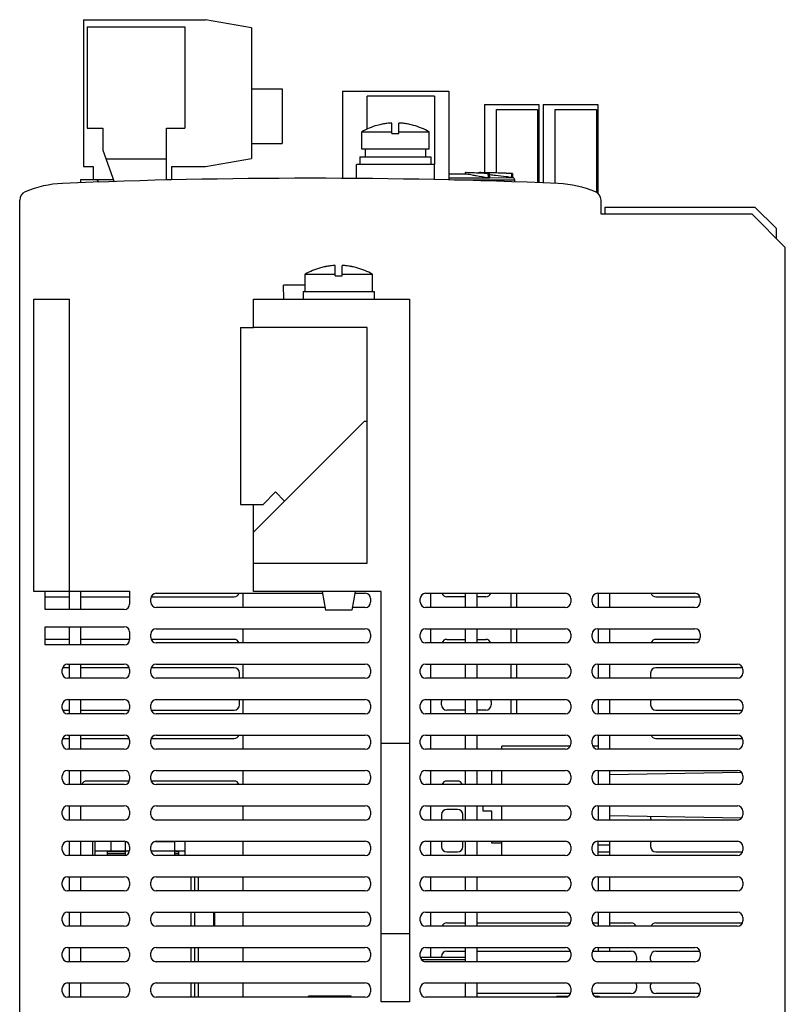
# Model space of a CAD drawing. Header units: millimetres. Extents: x 49 to 157, y 23 to 262.
# Tile 2 of 2: x 49 to 157, y 123 to 262. Entities that reach past the tile are written whole.
import ezdxf

# ---------------------------------------------------------------- set-up
doc = ezdxf.new("R2010")
doc.units = ezdxf.units.MM
doc.header["$LTSCALE"] = 18.48225
doc.layers.get('0').update_dxf_attribs({"linetype": 'CONTINUOUS'})
doc.layers.add('_1', color=7, linetype='CONTINUOUS')

msp = doc.modelspace()

# ---------------------------------------------------------------- linework, layer by layer
at = {"color": 7, "linetype": 'Continuous'}
for p, q in [((101.52, 246.13), (101.52, 247.61)), ((102.52, 246.13), (102.52, 247.61)), ((97.27, 243.93), (97.27, 246.36)), ((97.27, 246.36), (101.52, 246.36)), ((99.45, 247.28), (99.45, 247.27)), ((101.52, 246.13), (102.52, 246.13)), ((102.52, 246.36), (106.77, 246.36)), ((104.58, 247.27), (104.58, 247.28)), ((106.77, 243.93), (106.77, 246.36)), ((106.77, 243.93), (97.27, 243.93)), ((97.77, 243.93), (97.77, 242.83)), ((106.27, 243.93), (106.27, 242.83)), ((97.02, 242.83), (97.02, 241.73)), ((97.02, 242.83), (107.02, 242.83)), ((107.02, 242.83), (107.02, 241.73)), ((96.52, 239.77), (96.52, 241.73)), ((107.52, 241.73), (96.52, 241.73)), ((107.52, 239.61), (107.52, 241.73)), ((109.55, 240.45), (111.86, 240.45)), ((111.86, 240.61), (111.86, 240.42)), ((111.9, 240.61), (111.89, 240.41)), ((111.9, 240.61), (112.04, 240.6)), ((113.76, 240.61), (113.76, 240.55)), ((113.76, 240.61), (113.76, 240.55)), ((113.76, 240.61), (113.89, 240.61)), ((113.89, 240.54), (113.89, 240.61)), ((115.07, 240.48), (115.08, 239.91)), ((115.24, 240.47), (115.26, 240.47)), ((115.24, 240.47), (115.25, 239.9)), ((115.39, 240.57), (115.26, 240.58)), ((115.26, 240.47), (115.27, 239.9)), ((118.39, 240.48), (118.4, 239.91)), ((118.51, 240.47), (118.39, 240.48)), ((118.51, 240.47), (118.52, 239.9)), ((57.62, 239.16), (57.62, 239.63)), ((57.62, 239.63), (59.36, 239.63)), ((109.55, 239.89), (115.24, 239.89)), ((110.32, 239.59), (118.84, 239.59)), ((115.24, 239.89), (115.29, 239.89)), ((115.25, 239.89), (118.52, 239.9)), ((115.36, 240.28), (115.31, 240.28)), ((118.4, 239.91), (118.52, 239.9)), ((118.84, 239.3), (118.84, 239.59)), ((49.02, 22.73), (49.02, 236.73)), ((131.02, 234.73), (131.02, 236.73)), ((152.32, 234.73), (131.02, 234.73)), ((157.02, 230.03), (152.32, 234.73)), ((157.02, 22.73), (157.02, 230.03)), ((91.45, 227.18), (91.45, 227.17)), ((93.52, 226.03), (93.52, 227.51)), ((94.52, 226.03), (94.52, 227.51)), ((96.58, 227.17), (96.58, 227.18)), ((89.27, 223.83), (89.27, 226.26)), ((89.27, 226.26), (93.52, 226.26)), ((93.52, 226.03), (94.52, 226.03)), ((94.52, 226.26), (98.77, 226.26)), ((98.77, 223.83), (98.77, 226.26)), ((86.28, 222.73), (86.23, 224.73)), ((89.27, 224.73), (86.23, 224.73)), ((89.02, 223.83), (89.02, 222.73)), ((89.02, 223.83), (99.02, 223.83)), ((99.02, 223.83), (99.02, 222.73)), ((51.02, 181.48), (51.02, 222.73)), ((51.02, 222.73), (56.02, 222.73)), ((56.02, 178.94), (56.02, 222.73)), ((82.02, 218.73), (82.02, 222.73)), ((82.02, 222.73), (104.02, 222.73)), ((104.02, 222.73), (104.02, 123.57)), ((80.17, 218.77), (80.17, 193.77)), ((80.17, 218.77), (82.02, 218.77)), ((98.02, 218.73), (82.02, 218.73)), ((98.02, 185.48), (98.02, 218.73)), ((97.61, 205.48), (82.02, 189.88)), ((98.02, 205.48), (97.61, 205.48)), ((97.87, 205.48), (98.02, 205.62)), ((83.34, 193.77), (85.11, 195.54)), ((85.11, 195.54), (86.39, 194.25)), ((80.17, 193.77), (83.34, 193.77)), ((82.02, 181.48), (82.02, 193.77)), ((82.02, 185.48), (98.02, 185.48)), ((56.02, 181.48), (51.02, 181.48)), ((52.62, 178.94), (52.62, 181.48)), ((52.62, 180.73), (56.02, 180.73)), ((56.02, 181.52), (64.52, 181.52)), ((57.62, 178.94), (57.62, 181.52)), ((57.62, 180.73), (64.52, 180.73)), ((64.52, 181.52), (64.52, 179.69)), ((67.62, 180.73), (79.27, 180.73)), ((68.27, 181.23), (91.74, 181.23)), ((80.52, 179.23), (80.52, 181.23)), ((100.02, 181.48), (82.02, 181.48)), ((91.7, 181.48), (92.17, 178.83)), ((96.33, 181.48), (95.87, 178.83)), ((96.29, 181.23), (97.77, 181.23)), ((100.02, 123.57), (100.02, 181.48)), ((106.27, 181.23), (126.02, 181.23)), ((107.02, 179.23), (107.02, 181.23)), ((111.92, 180.73), (109.27, 180.73)), ((111.92, 179.23), (111.92, 181.23)), ((113.52, 181.23), (113.52, 179.23)), ((114.77, 180.73), (113.52, 180.73)), ((118.32, 181.23), (118.32, 179.23)), ((119.12, 181.23), (119.12, 179.23)), ((130.52, 181.23), (144.27, 181.23)), ((130.62, 181.23), (130.62, 179.23)), ((132.22, 181.23), (132.22, 179.23)), ((138.77, 180.73), (144.91, 180.73)), ((67.52, 179.98), (67.52, 180.48)), ((98.52, 180.48), (98.52, 179.98)), ((105.52, 179.98), (105.52, 180.48)), ((126.77, 180.48), (126.77, 179.98)), ((129.77, 179.98), (129.77, 180.48)), ((145.02, 180.48), (145.02, 179.98)), ((63.77, 178.94), (52.62, 178.94)), ((92.1, 179.23), (68.27, 179.23)), ((95.87, 178.83), (92.17, 178.83)), ((97.77, 179.23), (95.94, 179.23)), ((126.02, 179.23), (106.27, 179.23)), ((144.27, 179.23), (130.52, 179.23)), ((52.62, 173.94), (52.62, 176.52)), ((52.62, 176.52), (63.77, 176.52)), ((56.02, 173.94), (56.02, 176.52)), ((57.62, 173.94), (57.62, 176.52)), ((64.52, 175.77), (64.52, 174.69)), ((67.52, 174.98), (67.52, 175.48)), ((68.27, 176.23), (97.77, 176.23)), ((80.52, 174.23), (80.52, 176.23)), ((98.52, 175.48), (98.52, 174.98)), ((105.52, 174.98), (105.52, 175.48)), ((106.27, 176.23), (126.02, 176.23)), ((107.02, 174.23), (107.02, 176.23)), ((111.92, 174.23), (111.92, 176.23)), ((113.52, 176.23), (113.52, 174.23)), ((118.32, 176.23), (118.32, 174.23)), ((119.12, 176.23), (119.12, 174.23)), ((126.77, 175.48), (126.77, 174.98)), ((129.77, 174.98), (129.77, 175.48)), ((130.52, 176.23), (144.27, 176.23)), ((130.62, 176.23), (130.62, 174.23)), ((132.22, 176.23), (132.22, 174.23)), ((145.02, 175.48), (145.02, 174.98)), ((56.02, 174.73), (52.62, 174.73)), ((63.77, 173.94), (52.62, 173.94)), ((64.52, 174.73), (57.62, 174.73)), ((79.27, 174.73), (67.62, 174.73)), ((97.77, 174.23), (68.27, 174.23)), ((126.02, 174.23), (106.27, 174.23)), ((109.27, 174.73), (111.92, 174.73)), ((113.52, 174.73), (114.77, 174.73)), ((144.27, 174.23), (130.52, 174.23)), ((144.91, 174.73), (138.77, 174.73)), ((55.77, 171.23), (63.77, 171.23)), ((56.02, 169.23), (56.02, 171.23)), ((57.62, 169.23), (57.62, 171.23)), ((68.27, 171.23), (97.77, 171.23)), ((80.52, 169.23), (80.52, 171.23)), ((106.27, 171.23), (126.02, 171.23)), ((107.02, 169.23), (107.02, 171.23)), ((111.92, 169.23), (111.92, 171.23)), ((113.52, 171.23), (113.52, 169.23)), ((118.32, 171.23), (118.32, 169.23)), ((119.12, 171.23), (119.12, 169.23)), ((130.52, 171.23), (150.27, 171.23)), ((130.62, 171.23), (130.62, 169.23)), ((132.22, 171.23), (132.22, 169.23)), ((55.02, 169.98), (55.02, 170.48)), ((56.02, 170.73), (55.12, 170.73)), ((64.41, 170.73), (57.62, 170.73)), ((64.52, 170.48), (64.52, 169.98)), ((67.52, 169.98), (67.52, 170.48)), ((79.27, 170.73), (67.62, 170.73)), ((80.02, 169.48), (80.02, 169.98)), ((98.52, 170.48), (98.52, 169.98)), ((105.52, 169.98), (105.52, 170.48)), ((126.77, 170.48), (126.77, 169.98)), ((129.77, 169.98), (129.77, 170.48)), ((138.02, 169.98), (138.02, 169.48)), ((150.91, 170.73), (138.77, 170.73)), ((151.02, 170.48), (151.02, 169.98)), ((63.77, 169.23), (55.77, 169.23)), ((97.77, 169.23), (68.27, 169.23)), ((126.02, 169.23), (106.27, 169.23)), ((150.27, 169.23), (130.52, 169.23)), ((55.02, 164.98), (55.02, 165.48)), ((55.77, 166.23), (63.77, 166.23)), ((56.02, 164.23), (56.02, 166.23)), ((57.62, 164.23), (57.62, 166.23)), ((64.52, 165.48), (64.52, 164.98)), ((67.52, 164.98), (67.52, 165.48)), ((68.27, 166.23), (97.77, 166.23)), ((80.02, 165.48), (80.02, 165.98)), ((80.52, 164.23), (80.52, 166.23)), ((98.52, 165.48), (98.52, 164.98)), ((105.52, 164.98), (105.52, 165.48)), ((106.27, 166.23), (126.02, 166.23)), ((107.02, 164.23), (107.02, 166.23)), ((108.52, 165.48), (108.52, 165.98)), ((111.92, 164.23), (111.92, 166.23)), ((113.52, 166.23), (113.52, 164.23)), ((115.52, 165.98), (115.52, 165.48)), ((118.32, 166.23), (118.32, 164.23)), ((119.12, 166.23), (119.12, 164.23)), ((126.77, 165.48), (126.77, 164.98)), ((129.77, 164.98), (129.77, 165.48)), ((130.52, 166.23), (150.27, 166.23)), ((130.62, 166.23), (130.62, 164.23)), ((132.22, 166.23), (132.22, 164.23)), ((138.02, 165.98), (138.02, 165.48)), ((151.02, 165.48), (151.02, 164.98)), ((55.12, 164.73), (56.02, 164.73)), ((63.77, 164.23), (55.77, 164.23)), ((57.62, 164.73), (64.41, 164.73)), ((67.62, 164.73), (79.27, 164.73)), ((97.77, 164.23), (68.27, 164.23)), ((126.02, 164.23), (106.27, 164.23)), ((111.92, 164.73), (109.27, 164.73)), ((114.77, 164.73), (113.52, 164.73)), ((150.27, 164.23), (130.52, 164.23)), ((138.77, 164.73), (150.91, 164.73)), ((55.77, 161.23), (63.77, 161.23)), ((56.02, 159.23), (56.02, 161.23)), ((57.62, 159.23), (57.62, 161.23)), ((68.27, 161.23), (97.77, 161.23)), ((80.52, 159.23), (80.52, 161.23)), ((106.27, 161.23), (126.02, 161.23)), ((107.02, 159.23), (107.02, 161.23)), ((111.92, 159.23), (111.92, 161.23)), ((113.52, 161.23), (113.52, 159.23)), ((130.52, 161.23), (150.27, 161.23)), ((130.62, 161.23), (130.62, 159.23)), ((132.22, 161.23), (132.22, 159.23)), ((55.02, 159.98), (55.02, 160.48)), ((55.12, 160.73), (56.02, 160.73)), ((57.62, 160.73), (64.41, 160.73)), ((64.52, 160.48), (64.52, 159.98)), ((67.52, 159.98), (67.52, 160.48)), ((67.62, 160.73), (79.27, 160.73)), ((98.52, 160.48), (98.52, 159.98)), ((104.02, 160.03), (100.02, 160.03)), ((105.52, 159.98), (105.52, 160.48)), ((126.77, 160.48), (126.77, 159.98)), ((129.77, 159.98), (129.77, 160.48)), ((138.77, 160.73), (150.91, 160.73)), ((151.02, 160.48), (151.02, 159.98)), ((63.77, 159.23), (55.77, 159.23)), ((97.77, 159.23), (68.27, 159.23)), ((126.02, 159.23), (106.27, 159.23)), ((117.02, 159.23), (117.02, 159.67)), ((126.64, 159.67), (117.02, 159.67)), ((130.62, 159.67), (129.89, 159.67)), ((150.27, 159.23), (130.52, 159.23)), ((55.77, 156.23), (63.77, 156.23)), ((56.02, 154.23), (56.02, 156.23)), ((57.62, 154.23), (57.62, 156.23)), ((68.27, 156.23), (97.77, 156.23)), ((80.52, 154.23), (80.52, 156.23)), ((106.27, 156.23), (126.02, 156.23)), ((107.02, 154.23), (107.02, 156.23)), ((111.92, 154.23), (111.92, 156.23)), ((113.52, 156.23), (113.52, 154.23)), ((115.6, 154.23), (115.6, 156.23)), ((117.02, 154.23), (117.02, 156.23)), ((130.52, 156.23), (150.27, 156.23)), ((130.62, 156.23), (130.62, 154.23)), ((132.22, 156.23), (132.22, 154.23)), ((150.82, 155.96), (132.22, 155.63)), ((55.02, 154.98), (55.02, 155.48)), ((64.41, 154.73), (58.47, 154.73)), ((64.52, 155.48), (64.52, 154.98)), ((67.52, 154.98), (67.52, 155.48)), ((79.27, 154.73), (67.62, 154.73)), ((98.52, 155.48), (98.52, 154.98)), ((105.52, 154.98), (105.52, 155.48)), ((110.77, 154.73), (109.27, 154.73)), ((126.77, 155.48), (126.77, 154.98)), ((129.77, 154.98), (129.77, 155.48)), ((151.02, 155.48), (151.02, 154.98)), ((63.77, 154.23), (55.77, 154.23)), ((97.77, 154.23), (68.27, 154.23)), ((126.02, 154.23), (106.27, 154.23)), ((150.27, 154.23), (130.52, 154.23)), ((55.02, 149.98), (55.02, 150.48)), ((55.77, 151.23), (63.77, 151.23)), ((56.02, 149.23), (56.02, 151.23)), ((57.62, 149.23), (57.62, 151.23)), ((64.52, 150.48), (64.52, 149.98)), ((67.52, 149.98), (67.52, 150.48)), ((68.27, 151.23), (97.77, 151.23)), ((80.52, 149.23), (80.52, 151.23)), ((98.52, 150.48), (98.52, 149.98)), ((105.52, 149.98), (105.52, 150.48)), ((106.27, 151.23), (126.02, 151.23)), ((107.02, 149.23), (107.02, 151.23)), ((110.77, 150.73), (109.27, 150.73)), ((111.92, 149.23), (111.92, 151.23)), ((113.52, 151.23), (113.52, 149.23)), ((114.4, 150.48), (114.4, 151.23)), ((115.6, 150.48), (114.4, 150.48)), ((115.6, 149.23), (115.6, 150.48)), ((117.02, 149.23), (117.02, 151.23)), ((126.77, 150.48), (126.77, 149.98)), ((129.77, 149.98), (129.77, 150.48)), ((130.52, 151.23), (150.27, 151.23)), ((130.62, 151.23), (130.62, 149.23)), ((132.22, 151.23), (132.22, 149.23)), ((151.02, 150.48), (151.02, 149.98)), ((63.77, 149.23), (55.77, 149.23)), ((97.77, 149.23), (68.27, 149.23)), ((126.02, 149.23), (106.27, 149.23)), ((108.52, 149.98), (108.52, 149.48)), ((111.52, 149.48), (111.52, 149.98)), ((150.27, 149.23), (130.52, 149.23)), ((150.82, 149.5), (132.22, 149.83)), ((138.02, 149.73), (138.02, 149.48)), ((55.77, 146.23), (63.77, 146.23)), ((56.02, 144.23), (56.02, 146.23)), ((57.62, 144.23), (57.62, 146.23)), ((59.27, 146.23), (59.27, 144.23)), ((68.27, 146.23), (97.77, 146.23)), ((72.37, 144.23), (72.37, 146.23)), ((80.52, 144.23), (80.52, 146.23)), ((106.27, 146.23), (126.02, 146.23)), ((107.02, 144.23), (107.02, 146.23)), ((108.52, 145.98), (108.52, 145.48)), ((111.52, 145.48), (111.52, 145.98)), ((111.92, 144.23), (111.92, 146.23)), ((113.52, 146.23), (113.52, 144.23)), ((115.6, 145.98), (115.6, 146.23)), ((117.02, 145.98), (115.6, 145.98)), ((117.02, 144.23), (117.02, 146.23)), ((130.52, 146.23), (150.27, 146.23)), ((130.62, 144.23), (130.62, 146.23)), ((132.22, 146.23), (132.22, 144.23)), ((138.02, 145.98), (138.02, 145.48)), ((55.02, 144.98), (55.02, 145.48)), ((61.42, 144.23), (61.42, 144.73)), ((63.95, 144.73), (61.42, 144.73)), ((64.52, 145.48), (64.52, 144.98)), ((67.52, 144.98), (67.52, 145.48)), ((71.42, 144.73), (70.85, 144.73)), ((71.42, 144.73), (71.42, 144.23)), ((98.52, 145.48), (98.52, 144.98)), ((105.52, 144.98), (105.52, 145.48)), ((109.27, 144.73), (110.77, 144.73)), ((126.77, 145.48), (126.77, 144.98)), ((129.77, 144.98), (129.77, 145.48)), ((130.62, 145.73), (132.22, 145.73)), ((130.62, 144.73), (132.22, 144.73)), ((138.77, 144.73), (150.91, 144.73)), ((151.02, 145.48), (151.02, 144.98)), ((63.77, 144.23), (55.77, 144.23)), ((61.42, 144.49), (63.95, 144.49)), ((97.77, 144.23), (68.27, 144.23)), ((70.85, 144.49), (71.42, 144.49)), ((126.02, 144.23), (106.27, 144.23)), ((150.27, 144.23), (130.52, 144.23)), ((55.02, 139.98), (55.02, 140.48)), ((55.77, 141.23), (63.77, 141.23)), ((56.02, 139.23), (56.02, 141.23)), ((57.62, 139.23), (57.62, 141.23)), ((64.52, 140.48), (64.52, 139.98)), ((67.52, 139.98), (67.52, 140.48)), ((68.27, 141.23), (97.77, 141.23)), ((73.22, 139.23), (73.22, 141.23)), ((73.72, 139.23), (73.72, 141.23)), ((74.22, 139.23), (74.22, 141.23)), ((80.52, 139.23), (80.52, 141.23)), ((98.52, 140.48), (98.52, 139.98)), ((105.52, 139.98), (105.52, 140.48)), ((106.27, 141.23), (126.02, 141.23)), ((107.02, 139.23), (107.02, 141.23)), ((111.92, 139.23), (111.92, 141.23)), ((113.52, 141.23), (113.52, 139.23)), ((126.77, 140.48), (126.77, 139.98)), ((129.77, 139.98), (129.77, 140.48)), ((130.52, 141.23), (150.27, 141.23)), ((130.62, 141.23), (130.62, 139.23)), ((132.22, 141.23), (132.22, 139.23)), ((151.02, 140.48), (151.02, 139.98)), ((63.77, 139.23), (55.77, 139.23)), ((97.77, 139.23), (68.27, 139.23)), ((126.02, 139.23), (106.27, 139.23)), ((150.27, 139.23), (130.52, 139.23)), ((55.77, 136.23), (63.77, 136.23)), ((56.02, 134.23), (56.02, 136.23)), ((57.62, 134.23), (57.62, 136.23)), ((68.27, 136.23), (97.77, 136.23)), ((73.22, 134.23), (73.22, 136.23)), ((73.72, 134.23), (73.72, 136.23)), ((76.52, 134.23), (76.52, 136.23)), ((80.52, 134.23), (80.52, 136.23)), ((106.27, 136.23), (126.02, 136.23)), ((107.02, 134.23), (107.02, 136.23)), ((111.92, 134.23), (111.92, 136.23)), ((113.52, 136.23), (113.52, 134.23)), ((130.52, 136.23), (150.27, 136.23)), ((130.62, 136.23), (130.62, 134.23)), ((132.22, 136.23), (132.22, 134.23)), ((55.02, 134.98), (55.02, 135.48)), ((64.52, 135.48), (64.52, 134.98)), ((67.52, 134.98), (67.52, 135.48)), ((98.52, 135.48), (98.52, 134.98)), ((105.52, 134.98), (105.52, 135.48)), ((126.77, 135.48), (126.77, 134.98)), ((129.77, 134.98), (129.77, 135.48)), ((151.02, 135.48), (151.02, 134.98)), ((63.77, 134.23), (55.77, 134.23)), ((97.77, 134.23), (68.27, 134.23)), ((126.02, 134.23), (106.27, 134.23)), ((109.27, 134.73), (111.92, 134.73)), ((113.52, 134.73), (126.66, 134.73)), ((129.87, 134.73), (130.62, 134.73)), ((150.27, 134.23), (130.52, 134.23)), ((132.22, 134.73), (135.27, 134.73)), ((138.77, 134.73), (150.91, 134.73)), ((100.02, 133.22), (104.02, 133.22)), ((55.77, 131.23), (63.77, 131.23)), ((56.02, 129.23), (56.02, 131.23)), ((57.62, 129.23), (57.62, 131.23)), ((68.27, 131.23), (97.77, 131.23)), ((73.22, 129.23), (73.22, 131.23)), ((73.72, 129.23), (73.72, 131.23)), ((74.22, 129.23), (74.22, 131.23)), ((80.52, 129.23), (80.52, 131.23)), ((106.27, 131.23), (126.02, 131.23)), ((107.02, 129.82), (107.02, 131.23)), ((109.27, 130.73), (111.92, 130.73)), ((111.92, 129.23), (111.92, 131.23)), ((113.52, 131.23), (113.52, 129.23)), ((113.52, 130.73), (126.66, 130.73)), ((129.87, 130.73), (135.27, 130.73)), ((130.52, 131.23), (144.27, 131.23)), ((130.62, 131.23), (130.62, 130.73)), ((132.22, 131.23), (132.22, 130.73)), ((138.77, 130.73), (144.91, 130.73)), ((55.02, 129.98), (55.02, 130.48)), ((64.52, 130.48), (64.52, 129.98)), ((67.52, 129.98), (67.52, 130.48)), ((98.52, 130.48), (98.52, 129.98)), ((105.52, 129.98), (105.52, 130.48)), ((111.92, 129.82), (105.58, 129.82)), ((111.92, 129.48), (105.72, 129.48)), ((108.52, 129.82), (108.52, 129.98)), ((126.77, 130.48), (126.77, 129.98)), ((129.77, 129.98), (129.77, 130.48)), ((136.02, 129.98), (136.02, 129.48)), ((138.02, 129.48), (138.02, 129.98)), ((145.02, 130.48), (145.02, 129.98)), ((63.77, 129.23), (55.77, 129.23)), ((97.77, 129.23), (68.27, 129.23)), ((126.02, 129.23), (106.27, 129.23)), ((144.27, 129.23), (130.52, 129.23)), ((55.02, 124.98), (55.02, 125.48)), ((55.77, 126.23), (63.77, 126.23)), ((56.02, 124.23), (56.02, 126.23)), ((57.62, 124.23), (57.62, 126.23)), ((64.52, 125.48), (64.52, 124.98)), ((67.52, 124.98), (67.52, 125.48)), ((68.27, 126.23), (97.77, 126.23)), ((73.22, 124.23), (73.22, 126.23)), ((73.72, 124.23), (73.72, 126.23)), ((74.22, 124.23), (74.22, 126.23)), ((80.52, 124.23), (80.52, 126.23)), ((98.52, 125.48), (98.52, 124.98)), ((105.52, 124.98), (105.52, 125.48)), ((106.27, 126.23), (126.02, 126.23)), ((111.92, 124.23), (111.92, 126.23)), ((113.52, 126.23), (113.52, 124.23)), ((126.77, 125.48), (126.77, 124.98)), ((129.77, 124.98), (129.77, 125.48)), ((130.52, 126.23), (144.27, 126.23)), ((136.02, 125.98), (136.02, 125.48)), ((138.02, 125.48), (138.02, 125.98)), ((145.02, 125.48), (145.02, 124.98)), ((63.77, 124.23), (55.77, 124.23)), ((97.77, 124.23), (68.27, 124.23)), ((95.77, 124.37), (89.77, 124.37)), ((89.77, 124.23), (89.77, 124.37)), ((95.77, 124.23), (95.77, 124.37)), ((126.02, 124.23), (106.27, 124.23)), ((126.66, 124.73), (113.52, 124.73)), ((124.77, 124.37), (126.35, 124.37)), ((124.77, 124.23), (124.77, 124.37)), ((135.27, 124.73), (129.87, 124.73)), ((130.18, 124.37), (130.77, 124.37)), ((144.27, 124.23), (130.52, 124.23)), ((130.77, 124.23), (130.77, 124.37)), ((144.91, 124.73), (138.77, 124.73)), ((104.02, 123.57), (100.02, 123.57))]:
    msp.add_line(p, q, dxfattribs=at)
for centre, radius, start, end in [((102.02, 238.08), 9.53, 101.3907, 105.5833), ((102.01, 238.09), 9.53, 101.0784, 101.3903), ((102.02, 238.08), 9.54, 97.197, 101.0777), ((102.02, 238.08), 9.54, 93.0054, 97.1959), ((102.02, 238.08), 9.54, 82.8041, 86.9946), ((102.02, 238.08), 9.54, 78.9223, 82.803), ((102.02, 238.09), 9.53, 78.6097, 78.9216), ((102.02, 238.08), 9.53, 74.4167, 78.6093), ((102.02, 238.13), 9.5, 105.6516, 120), ((102.02, 238.13), 9.5, 60, 74.3484), ((104.4, 26.51), 214.23, 87.7372, 87.9558), ((101.3, -51.55), 292.35, 87.2991, 87.7347), ((107.31, -60.22), 300.9, 88.6041, 88.7464), ((107.35, -58.2), 298.88, 88.4843, 88.6038), ((107.19, -64.09), 304.78, 88.3187, 88.4599), ((107.26, -61.8), 302.49, 88.0349, 88.3194), ((107.35, -59.18), 299.86, 87.8915, 88.0346), ((55.67, 224.09), 15, 92.4201, 113.1243), ((90, -588.31), 828.12, 87.57801, 92.42012), ((59.69, 239.13), 0.5, 15.1435, 90), ((105.22, 189.7), 51.15, 82.3781, 82.5095), ((104.39, 183.55), 57.35, 81.5004, 82.3701), ((107.21, 159.6), 81.09, 83.6831, 84.2325), ((107.26, 159.98), 80.71, 82.5951, 83.6861), ((107.35, 160.72), 79.96, 82.0635, 82.594), ((118.54, 239.59), 0.3, 0, 87.1368), ((124.36, 224.08), 15, 66.8636, 87.578), ((50.27, 236.73), 1.25, 113.1243, 180), ((129.77, 236.73), 1.25, 0.1039, 66.8636), ((94.02, 218.03), 9.5, 105.6516, 120), ((94.02, 217.98), 9.53, 101.3907, 105.5833), ((94.01, 217.99), 9.53, 101.0784, 101.3904), ((94.02, 217.98), 9.54, 97.1969, 101.0777), ((94.02, 217.98), 9.54, 93.0054, 97.1959), ((94.02, 217.98), 9.54, 82.8041, 86.9946), ((94.02, 217.98), 9.54, 78.9223, 82.8031), ((94.02, 217.99), 9.53, 78.6096, 78.9216), ((94.02, 217.98), 9.53, 74.4167, 78.6093), ((94.02, 218.03), 9.5, 60, 74.3484), ((68.27, 180.48), 0.75, 90, 180), ((79.27, 181.48), 0.75, 270, 338.5704), ((97.77, 180.48), 0.75, 0, 90), ((106.27, 180.48), 0.75, 90, 180), ((109.27, 181.48), 0.75, 201.4296, 270), ((114.77, 181.48), 0.75, 270, 338.5704), ((126.02, 180.48), 0.75, 0, 90), ((130.52, 180.48), 0.75, 90, 180), ((138.77, 181.48), 0.75, 201.4296, 270), ((144.27, 180.48), 0.75, 0, 90), ((63.77, 179.69), 0.75, 270, 360), ((68.27, 179.98), 0.75, 180, 270), ((97.77, 179.98), 0.75, 270, 360), ((106.27, 179.98), 0.75, 180, 270), ((126.02, 179.98), 0.75, 270, 360), ((130.52, 179.98), 0.75, 180, 270), ((144.27, 179.98), 0.75, 270, 360), ((63.77, 175.77), 0.75, 0, 90), ((68.27, 175.48), 0.75, 90, 180), ((97.77, 175.48), 0.75, 0, 90), ((106.27, 175.48), 0.75, 90, 180), ((126.02, 175.48), 0.75, 0, 90), ((130.52, 175.48), 0.75, 90, 180), ((144.27, 175.48), 0.75, 0, 90), ((63.77, 174.69), 0.75, 270, 360), ((68.27, 174.98), 0.75, 180, 270), ((79.27, 173.98), 0.75, 21.4296, 90), ((97.77, 174.98), 0.75, 270, 360), ((106.27, 174.98), 0.75, 180, 270), ((109.27, 173.98), 0.75, 90, 158.5704), ((114.77, 173.98), 0.75, 21.4296, 90), ((126.02, 174.98), 0.75, 270, 360), ((130.52, 174.98), 0.75, 180, 270), ((138.77, 173.98), 0.75, 90, 158.5704), ((144.27, 174.98), 0.75, 270, 360), ((55.77, 170.48), 0.75, 90, 180), ((63.77, 170.48), 0.75, 0, 90), ((68.27, 170.48), 0.75, 90, 180), ((97.77, 170.48), 0.75, 0, 90), ((106.27, 170.48), 0.75, 90, 180), ((126.02, 170.48), 0.75, 0, 90), ((130.52, 170.48), 0.75, 90, 180), ((150.27, 170.48), 0.75, 0, 90), ((55.77, 169.98), 0.75, 180, 270), ((63.77, 169.98), 0.75, 270, 360), ((68.27, 169.98), 0.75, 180, 270), ((79.27, 169.98), 0.75, 0, 90), ((97.77, 169.98), 0.75, 270, 360), ((106.27, 169.98), 0.75, 180, 270), ((126.02, 169.98), 0.75, 270, 360), ((130.52, 169.98), 0.75, 180, 270), ((138.77, 169.98), 0.75, 90, 180), ((150.27, 169.98), 0.75, 270, 360), ((79.27, 169.48), 0.75, 338.5704, 360), ((138.77, 169.48), 0.75, 180, 201.4296), ((55.77, 165.48), 0.75, 90, 180), ((63.77, 165.48), 0.75, 0, 90), ((68.27, 165.48), 0.75, 90, 180), ((79.27, 165.48), 0.75, 270, 360), ((79.27, 165.98), 0.75, 0, 21.4296), ((97.77, 165.48), 0.75, 0, 90), ((106.27, 165.48), 0.75, 90, 180), ((109.27, 165.98), 0.75, 158.5704, 180), ((109.27, 165.48), 0.75, 180, 270), ((114.77, 165.48), 0.75, 270, 360), ((114.77, 165.98), 0.75, 0, 21.4296), ((126.02, 165.48), 0.75, 0, 90), ((130.52, 165.48), 0.75, 90, 180), ((138.77, 165.98), 0.75, 158.5704, 180), ((138.77, 165.48), 0.75, 180, 270), ((150.27, 165.48), 0.75, 0, 90), ((55.77, 164.98), 0.75, 180, 270), ((63.77, 164.98), 0.75, 270, 360), ((68.27, 164.98), 0.75, 180, 270), ((97.77, 164.98), 0.75, 270, 360), ((106.27, 164.98), 0.75, 180, 270), ((126.02, 164.98), 0.75, 270, 360), ((130.52, 164.98), 0.75, 180, 270), ((150.27, 164.98), 0.75, 270, 360), ((55.77, 160.48), 0.75, 90, 180), ((63.77, 160.48), 0.75, 0, 90), ((68.27, 160.48), 0.75, 90, 180), ((79.27, 161.48), 0.75, 270, 338.5704), ((97.77, 160.48), 0.75, 0, 90), ((106.27, 160.48), 0.75, 90, 180), ((126.02, 160.48), 0.75, 0, 90), ((130.52, 160.48), 0.75, 90, 180), ((138.77, 161.48), 0.75, 201.4296, 270), ((150.27, 160.48), 0.75, 0, 90), ((55.77, 159.98), 0.75, 180, 270), ((63.77, 159.98), 0.75, 270, 360), ((68.27, 159.98), 0.75, 180, 270), ((97.77, 159.98), 0.75, 270, 360), ((106.27, 159.98), 0.75, 180, 270), ((126.02, 159.98), 0.75, 270, 360), ((130.52, 159.98), 0.75, 180, 270), ((150.27, 159.98), 0.75, 270, 360), ((55.77, 155.48), 0.75, 90, 180), ((63.77, 155.48), 0.75, 0, 90), ((68.27, 155.48), 0.75, 90, 180), ((97.77, 155.48), 0.75, 0, 90), ((106.27, 155.48), 0.75, 90, 180), ((126.02, 155.48), 0.75, 0, 90), ((130.52, 155.48), 0.75, 90, 180), ((150.27, 155.48), 0.75, 0, 90), ((55.77, 154.98), 0.75, 180, 270), ((58.47, 153.98), 0.75, 90, 158.5704), ((63.77, 154.98), 0.75, 270, 360), ((68.27, 154.98), 0.75, 180, 270), ((79.27, 153.98), 0.75, 21.4296, 90), ((97.77, 154.98), 0.75, 270, 360), ((106.27, 154.98), 0.75, 180, 270), ((109.27, 153.98), 0.75, 90, 158.5704), ((110.77, 153.98), 0.75, 21.4296, 90), ((126.02, 154.98), 0.75, 270, 360), ((130.52, 154.98), 0.75, 180, 270), ((150.27, 154.98), 0.75, 270, 360), ((55.77, 150.48), 0.75, 90, 180), ((63.77, 150.48), 0.75, 0, 90), ((68.27, 150.48), 0.75, 90, 180), ((97.77, 150.48), 0.75, 0, 90), ((106.27, 150.48), 0.75, 90, 180), ((109.27, 149.98), 0.75, 90, 180), ((110.77, 149.98), 0.75, 0, 90), ((126.02, 150.48), 0.75, 0, 90), ((130.52, 150.48), 0.75, 90, 180), ((150.27, 150.48), 0.75, 0, 90), ((55.77, 149.98), 0.75, 180, 270), ((63.77, 149.98), 0.75, 270, 360), ((68.27, 149.98), 0.75, 180, 270), ((97.77, 149.98), 0.75, 270, 360), ((106.27, 149.98), 0.75, 180, 270), ((109.27, 149.48), 0.75, 180, 201.4296), ((110.77, 149.48), 0.75, 338.5704, 360), ((126.02, 149.98), 0.75, 270, 360), ((130.52, 149.98), 0.75, 180, 270), ((138.77, 149.48), 0.75, 180, 201.4296), ((150.27, 149.98), 0.75, 270, 360), ((55.77, 145.48), 0.75, 90, 180), ((63.77, 145.48), 0.75, 0, 90), ((68.27, 145.48), 0.75, 90, 180), ((97.77, 145.48), 0.75, 0, 90), ((106.27, 145.48), 0.75, 90, 180), ((109.27, 145.98), 0.75, 158.5704, 180), ((110.77, 145.98), 0.75, 0, 21.4296), ((126.02, 145.48), 0.75, 0, 90), ((130.52, 145.48), 0.75, 90, 180), ((138.77, 145.98), 0.75, 158.5704, 180), ((150.27, 145.48), 0.75, 0, 90), ((55.77, 144.98), 0.75, 180, 270), ((63.77, 144.98), 0.75, 270, 360), ((68.27, 144.98), 0.75, 180, 270), ((97.77, 144.98), 0.75, 270, 360), ((106.27, 144.98), 0.75, 180, 270), ((109.27, 145.48), 0.75, 180, 270), ((110.77, 145.48), 0.75, 270, 360), ((126.02, 144.98), 0.75, 270, 360), ((130.52, 144.98), 0.75, 180, 270), ((138.77, 145.48), 0.75, 180, 270), ((150.27, 144.98), 0.75, 270, 360), ((55.77, 140.48), 0.75, 90, 180), ((63.77, 140.48), 0.75, 0, 90), ((68.27, 140.48), 0.75, 90, 180), ((97.77, 140.48), 0.75, 0, 90), ((106.27, 140.48), 0.75, 90, 180), ((126.02, 140.48), 0.75, 0, 90), ((130.52, 140.48), 0.75, 90, 180), ((150.27, 140.48), 0.75, 0, 90), ((55.77, 139.98), 0.75, 180, 270), ((63.77, 139.98), 0.75, 270, 360), ((68.27, 139.98), 0.75, 180, 270), ((97.77, 139.98), 0.75, 270, 360), ((106.27, 139.98), 0.75, 180, 270), ((126.02, 139.98), 0.75, 270, 360), ((130.52, 139.98), 0.75, 180, 270), ((150.27, 139.98), 0.75, 270, 360), ((55.77, 135.48), 0.75, 90, 180), ((63.77, 135.48), 0.75, 0, 90), ((68.27, 135.48), 0.75, 90, 180), ((97.77, 135.48), 0.75, 0, 90), ((106.27, 135.48), 0.75, 90, 180), ((126.02, 135.48), 0.75, 0, 90), ((130.52, 135.48), 0.75, 90, 180), ((150.27, 135.48), 0.75, 0, 90), ((55.77, 134.98), 0.75, 180, 270), ((63.77, 134.98), 0.75, 270, 360), ((68.27, 134.98), 0.75, 180, 270), ((97.77, 134.98), 0.75, 270, 360), ((106.27, 134.98), 0.75, 180, 270), ((126.02, 134.98), 0.75, 270, 360), ((130.52, 134.98), 0.75, 180, 270), ((150.27, 134.98), 0.75, 270, 360), ((109.27, 133.98), 0.75, 90, 158.5704), ((135.27, 133.98), 0.75, 21.4296, 90), ((138.77, 133.98), 0.75, 90, 158.5704), ((55.77, 130.48), 0.75, 90, 180), ((63.77, 130.48), 0.75, 0, 90), ((68.27, 130.48), 0.75, 90, 180), ((97.77, 130.48), 0.75, 0, 90), ((106.27, 130.48), 0.75, 90, 180), ((109.27, 129.98), 0.75, 90, 180), ((126.02, 130.48), 0.75, 0, 90), ((130.52, 130.48), 0.75, 90, 180), ((135.27, 129.98), 0.75, 0, 90), ((138.77, 129.98), 0.75, 90, 180), ((144.27, 130.48), 0.75, 0, 90), ((55.77, 129.98), 0.75, 180, 270), ((63.77, 129.98), 0.75, 270, 360), ((68.27, 129.98), 0.75, 180, 270), ((97.77, 129.98), 0.75, 270, 360), ((106.27, 129.98), 0.75, 180, 270), ((126.02, 129.98), 0.75, 270, 360), ((130.52, 129.98), 0.75, 180, 270), ((135.27, 129.48), 0.75, 338.5704, 360), ((138.77, 129.48), 0.75, 180, 201.4296), ((144.27, 129.98), 0.75, 270, 360), ((55.77, 125.48), 0.75, 90, 180), ((63.77, 125.48), 0.75, 0, 90), ((68.27, 125.48), 0.75, 90, 180), ((97.77, 125.48), 0.75, 0, 90), ((106.27, 125.48), 0.75, 90, 180), ((126.02, 125.48), 0.75, 0, 90), ((130.52, 125.48), 0.75, 90, 180), ((135.27, 125.48), 0.75, 270, 360), ((135.27, 125.98), 0.75, 0, 21.4296), ((138.77, 125.98), 0.75, 158.5704, 180), ((138.77, 125.48), 0.75, 180, 270), ((144.27, 125.48), 0.75, 0, 90), ((55.77, 124.98), 0.75, 180, 270), ((63.77, 124.98), 0.75, 270, 360), ((68.27, 124.98), 0.75, 180, 270), ((97.77, 124.98), 0.75, 270, 360), ((106.27, 124.98), 0.75, 180, 270), ((126.02, 124.98), 0.75, 270, 360), ((130.52, 124.98), 0.75, 180, 270), ((144.27, 124.98), 0.75, 270, 360)]:
    msp.add_arc(centre, radius, start, end, dxfattribs=at)
for points, knots in [([(111.88, 240.61), (111.88, 240.61), (111.87, 240.61), (111.86, 240.61), (111.86, 240.61)], [0, 0, 0, 0, 0.742911, 1, 1, 1, 1]), ([(111.86, 240.61), (111.86, 240.61), (111.87, 240.61), (111.88, 240.61), (111.89, 240.61), (111.9, 240.61)], [0, 0, 0, 0, 0.065486, 0.258564, 1, 1, 1, 1]), ([(111.86, 240.42), (111.86, 240.42), (111.88, 240.42), (111.88, 240.41), (111.89, 240.41)], [0, 0, 0, 0, 0.26867, 1, 1, 1, 1]), ([(115.07, 240.48), (115.09, 240.48), (115.14, 240.47), (115.2, 240.47), (115.24, 240.47)], [0, 0, 0, 0, 0.228879, 1, 1, 1, 1]), ([(115.26, 240.47), (115.26, 240.48), (115.24, 240.47), (115.23, 240.48), (115.22, 240.48)], [0, 0, 0, 0, 0.260212, 1, 1, 1, 1]), ([(112.87, 240.28), (113.04, 240.25), (113.78, 240.14), (114.52, 240.01), (115.08, 239.91)], [0, 0, 0, 0, 0.236686, 1, 1, 1, 1]), ([(115.08, 239.91), (115.09, 239.91), (115.15, 239.9), (115.2, 239.9), (115.25, 239.9)], [0, 0, 0, 0, 0.230931, 1, 1, 1, 1]), ([(115.25, 239.9), (115.25, 239.9), (115.26, 239.9), (115.27, 239.9), (115.27, 239.9)], [0, 0, 0, 0, 0.715775, 1, 1, 1, 1])]:
    msp.add_open_spline(points, degree=3, knots=knots, dxfattribs=at)
at = {"layer": '_1', "color": 7, "linetype": 'Continuous'}
for p, q in [((58.02, 262.19), (58.02, 241.49)), ((58.02, 262.19), (75.22, 262.19)), ((81.72, 261.06), (75.22, 262.19)), ((58.52, 261.19), (58.52, 246.89)), ((58.52, 261.19), (72.32, 261.19)), ((72.32, 261.19), (72.32, 246.89)), ((81.72, 261.06), (81.72, 242.62)), ((81.72, 252.44), (86.02, 252.44)), ((86.02, 252.44), (86.02, 244.74)), ((94.55, 252.08), (94.55, 239.78)), ((94.55, 252.08), (109.55, 252.08)), ((109.55, 252.08), (109.55, 239.56)), ((98.05, 246.76), (98.05, 251.38)), ((107.55, 251.38), (98.05, 251.38)), ((107.55, 251.38), (107.55, 241.73)), ((114.57, 250.23), (114.57, 240.59)), ((114.57, 250.23), (122.27, 250.23)), ((122.27, 250.23), (122.27, 239.18)), ((122.87, 250.23), (122.87, 239.16)), ((122.87, 250.23), (130.57, 250.23)), ((130.57, 250.23), (130.57, 237.67)), ((116.27, 240.54), (116.27, 249.53)), ((116.27, 249.53), (122.07, 249.53)), ((122.07, 249.53), (122.07, 239.19)), ((124.57, 239.09), (124.57, 249.53)), ((124.57, 249.53), (130.37, 249.53)), ((130.37, 249.53), (130.37, 237.8)), ((58.52, 246.89), (60.72, 246.89)), ((60.72, 246.89), (60.72, 243.79)), ((69.72, 239.55), (69.72, 246.89)), ((69.72, 246.89), (72.32, 246.89)), ((81.72, 244.74), (86.02, 244.74)), ((60.72, 243.79), (62.35, 239.33)), ((69.72, 242.49), (61.19, 242.49)), ((75.22, 241.49), (81.72, 242.62)), ((58.02, 241.49), (59.36, 241.49)), ((59.36, 241.49), (59.36, 239.63)), ((70.42, 241.49), (70.42, 239.63)), ((70.42, 241.49), (75.22, 241.49)), ((59.36, 239.63), (62.24, 239.63)), ((69.72, 239.63), (70.42, 239.63)), ((131.62, 234.73), (131.62, 235.73)), ((131.62, 235.73), (152.73, 235.73)), ((155.72, 232.75), (152.73, 235.73)), ((155.72, 232.75), (155.72, 231.33)), ((59.65, 144.23), (59.65, 146.23)), ((61.85, 146.23), (61.85, 144.88)), ((63.95, 144.31), (63.95, 146.18)), ((68.15, 146.18), (70.85, 146.18)), ((70.85, 146.18), (70.85, 144.23)), ((59.65, 144.88), (64.47, 144.88)), ((67.56, 144.88), (72.37, 144.88)), ((76.35, 136.23), (76.35, 134.23))]:
    msp.add_line(p, q, dxfattribs=at)

doc.saveas('drawing.dxf')
